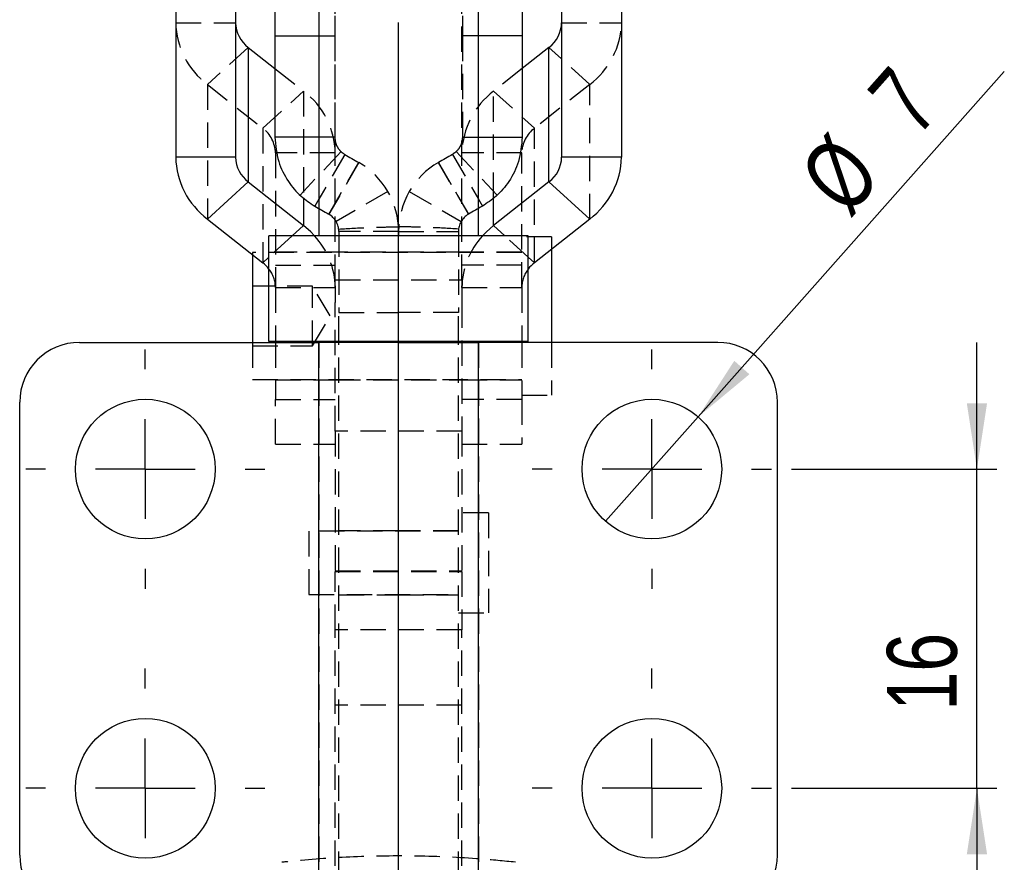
# Model space of a CAD drawing. Extents: x 29 to 415, y 5 to 292.
# Tile 22 of 25: x 264 to 314, y 193 to 235. Entities that reach past the tile are written whole.
import ezdxf

# ---------------------------------------------------------------- set-up
doc = ezdxf.new("R2010")
doc.units = 0
doc.linetypes.add('CENTERX2', pattern=[20.32, 12.7, -2.54, 2.54, -2.54])
doc.linetypes.add('HIDDEN', pattern=[1.905, 1.27, -0.635])
doc.layers.get('0').update_dxf_attribs({"linetype": 'CONTINUOUS'})
doc.styles.add('SLDTEXTSTYLE0', font='TXT', dxfattribs={"width": 0.75})
doc.dimstyles.new('SLDDIMSTYLE4', dxfattribs={"dimtxt": 3.5, "dimasz": 3.302, "dimexe": 0, "dimexo": 0.0625, "dimgap": 0.875, "dimtad": 1, "dimdec": 3, "dimrnd": 1e-09, "dimzin": 12, "dimtxsty": 'SLDTEXTSTYLE0', "dimsah": 1, "dimcen": 0.09, "dimazin": 3, "dimtfac": 1, "dimtdec": 3, "dimtmove": 0, "dimatfit": 3, "dimtolj": 1, "dimtzin": 12})
doc.dimstyles.new('SLDDIMSTYLE5', dxfattribs={"dimtxt": 3.5, "dimasz": 3.302, "dimexe": 0, "dimexo": 0.0625, "dimgap": 0.875, "dimtad": 1, "dimdec": 3, "dimrnd": 1e-09, "dimzin": 12, "dimtxsty": 'SLDTEXTSTYLE0', "dimblk1": 'NONE', "dimsah": 1, "dimcen": 0, "dimazin": 3, "dimtfac": 1, "dimtdec": 3, "dimtmove": 0, "dimatfit": 3, "dimtolj": 1, "dimtzin": 12})

# ---------------------------------------------------------------- blocks, each defined once
blk = doc.blocks.new('_D_7')
at = {"color": 218, "linetype": 'CONTINUOUS'}
for p, q in [((312.401, 212.509), (312.401, 218.859)), ((303.101, 212.509), (313.401, 212.509)), ((312.401, 196.509), (312.401, 212.509)), ((303.101, 196.509), (313.401, 196.509)), ((312.401, 196.509), (312.401, 190.159))]:
    blk.add_line(p, q, dxfattribs=at)
for points in [[(312.401, 212.509), (312.909, 215.811), (311.893, 215.811)], [(312.401, 196.509), (311.893, 193.207), (312.909, 193.207)]]:
    blk.add_solid(points, dxfattribs=at)
at = {"color": 218, "linetype": 'CONTINUOUS', "insert": (307.889, 200.399, -13.508), "char_height": 3.5, "attachment_point": 1, "rotation": 90, "style": 'SLDTEXTSTYLE0'}
blk.add_mtext('16', dxfattribs=at)
blk = doc.blocks.new('_D_9')
at = {"color": 218, "linetype": 'CONTINUOUS'}
for q in [(313.773, 232.442), (293.779, 209.89)]:
    blk.add_line((298.423, 215.128), q, dxfattribs=at)
blk.add_solid([(298.423, 215.128), (300.993, 217.261), (300.233, 217.935)], dxfattribs=at)
at = {"color": 218, "linetype": 'CONTINUOUS', "char_height": 3.5, "attachment_point": 1, "rotation": 48.4396, "style": 'SLDTEXTSTYLE0'}
for s, insert in [('7', (306.773, 231.392, -13.508)), ('%%c', (303.311, 227.406, -13.508))]:
    blk.add_mtext(s, dxfattribs=dict(at, insert=insert))
blk = doc.blocks.new('_NONE')
blk = doc.blocks.new('SW_CENTERMARKSYMBOL_5')
at = {"color": 0, "linetype": 'CONTINUOUS'}
for p, q in [((0, 5), (0, 6)), ((25.4, 5), (25.4, 6)), ((0, 0), (0, 2.5)), ((25.4, 0), (25.4, 2.5)), ((-5, 0), (-6, 0)), ((0, 0), (-2.5, 0)), ((0, 0), (0, -2.5)), ((0, 0), (2.5, 0)), ((5, 0), (6, 0)), ((20.4, 0), (19.4, 0)), ((25.4, 0), (22.9, 0)), ((25.4, 0), (25.4, -2.5)), ((25.4, 0), (27.9, 0)), ((30.4, 0), (31.4, 0)), ((0, -5), (0, -6)), ((25.4, -5), (25.4, -6))]:
    blk.add_line(p, q, dxfattribs=at)
blk = doc.blocks.new('SW_CENTERMARKSYMBOL_6')
at = {"color": 0, "linetype": 'CONTINUOUS'}
for p, q in [((0, 5), (0, 6)), ((0, 0), (0, 2.5)), ((-5, 0), (-6, 0)), ((0, 0), (-2.5, 0)), ((0, 0), (0, -2.5)), ((0, 0), (2.5, 0)), ((5, 0), (6, 0)), ((0, -5), (0, -6))]:
    blk.add_line(p, q, dxfattribs=at)
blk = doc.blocks.new('SW_CENTERMARKSYMBOL_7')
at = {"color": 0, "linetype": 'CONTINUOUS'}
for p, q in [((0, 5), (0, 6)), ((0, 0), (0, 2.5)), ((-5, 0), (-6, 0)), ((0, 0), (-2.5, 0)), ((0, 0), (0, -2.5)), ((0, 0), (2.5, 0)), ((5, 0), (6, 0)), ((0, -5), (0, -6))]:
    blk.add_line(p, q, dxfattribs=at)

msp = doc.modelspace()

# ---------------------------------------------------------------- linework, layer by layer
at = {"color": 218, "linetype": 'CENTERX2'}
msp.add_line((283.40082, 222.19645), (283.40082, 290.69645), dxfattribs=at)
at = {"color": 7, "linetype": 'HIDDEN'}
for p, q in [((280.20082, 265.705836), (280.20082, 234.23211)), ((286.60082, 265.705836), (286.60082, 234.23211)), ((280.22582, 221.990213), (280.22582, 238.849488)), ((286.57582, 221.990213), (286.57582, 238.849488)), ((272.22582, 234.882765), (275.225821, 234.882765)), ((291.57582, 234.882765), (294.57582, 234.882765)), ((279.40082, 234.23211), (280.20082, 234.23211)), ((280.20082, 234.23211), (280.20082, 229.148608)), ((286.60082, 234.23211), (286.60082, 229.148608)), ((287.40082, 234.23211), (286.60082, 234.23211)), ((275.861824, 233.64316), (273.815828, 231.783756)), ((292.985812, 231.783756), (290.939817, 233.64316)), ((277.20082, 232.584976), (278.635812, 231.450931)), ((289.60082, 232.584976), (288.165828, 231.450931)), ((273.815828, 231.783756), (273.815828, 225.04209)), ((273.815828, 231.783756), (276.589817, 229.591523)), ((292.985812, 231.783756), (290.211823, 229.591523)), ((292.985812, 225.04209), (292.985812, 231.783756)), ((276.589817, 229.591523), (278.635812, 231.450931)), ((278.635812, 231.450931), (278.635812, 226.096579)), ((288.165828, 231.450931), (290.211823, 229.591523)), ((288.165828, 226.096579), (288.165828, 231.450931)), ((276.589817, 229.591523), (276.589817, 222.849861)), ((290.211823, 222.849861), (290.211823, 229.591523)), ((280.20082, 229.148608), (279.40082, 229.148608)), ((286.60082, 229.148608), (287.40082, 229.148608)), ((277.22582, 228.351921), (277.22582, 221.610256)), ((280.22582, 228.351921), (277.22582, 228.351921)), ((280.514832, 228.420996), (278.456869, 226.238158)), ((280.70082, 228.282583), (279.40082, 226.030917)), ((286.10082, 228.282583), (287.40082, 226.030917)), ((286.286808, 228.420996), (288.344772, 226.238158)), ((289.57582, 228.351921), (286.57582, 228.351921)), ((289.57582, 221.610256), (289.57582, 228.351921)), ((279.899946, 225.280867), (281.399946, 227.878944)), ((281.40082, 227.878437), (279.90082, 225.28036)), ((281.399946, 227.878944), (281.40082, 227.878437)), ((285.401694, 227.878944), (285.40082, 227.878437)), ((285.40082, 227.878437), (286.90082, 225.28036)), ((286.901694, 225.280867), (285.401694, 227.878944)), ((282.864922, 226.414335), (280.266846, 224.914335)), ((283.936719, 226.414335), (286.534795, 224.914335)), ((279.899946, 225.280867), (279.90082, 225.28036)), ((286.901694, 225.280867), (286.90082, 225.28036)), ((278.071535, 224.196449), (276.90082, 223.132503)), ((283.40082, 224.414338), (280.40082, 224.414338)), ((280.40082, 224.414338), (280.40082, 220.358749)), ((283.40082, 224.414338), (286.40082, 224.414338)), ((283.40082, 224.414338), (283.40082, 224.196449)), ((286.40082, 224.414338), (286.40082, 220.358749)), ((289.90082, 223.132503), (288.730105, 224.196449)), ((291.07582, 224.150297), (289.57582, 224.150297)), ((291.07582, 224.150297), (291.07582, 223.532659)), ((276.07582, 223.356546), (276.07582, 223.256063)), ((289.57582, 223.356546), (276.07582, 223.356546)), ((280.22582, 223.381546), (277.22582, 223.381546)), ((286.57582, 223.381546), (280.22582, 223.381546)), ((289.57582, 223.381546), (286.57582, 223.381546)), ((277.22582, 222.735696), (280.22582, 222.735696)), ((289.57582, 222.735696), (286.57582, 222.735696)), ((280.22582, 221.990213), (286.57582, 221.990213)), ((280.22582, 221.610256), (280.22582, 221.990213)), ((280.22582, 221.686539), (280.22582, 221.610256)), ((286.57582, 221.990213), (286.57582, 221.610256)), ((286.57582, 221.610256), (286.57582, 221.686539)), ((279.07582, 221.681547), (276.07582, 221.681547)), ((277.22582, 221.610256), (280.22582, 221.610256)), ((277.22582, 221.610256), (277.22582, 218.896449)), ((279.07582, 218.681545), (279.07582, 221.681547)), ((279.977111, 220.181548), (279.07582, 221.681547)), ((280.22582, 221.610256), (280.22582, 220.857505)), ((286.57582, 221.610256), (289.57582, 221.610256)), ((286.57582, 221.610256), (286.57582, 220.857505)), ((289.57582, 221.610256), (289.57582, 218.896449)), ((280.22582, 214.408158), (280.22582, 220.857505)), ((286.57582, 220.857505), (286.57582, 214.408158)), ((280.40082, 220.358749), (283.40082, 220.358749)), ((280.40082, 218.896449), (280.40082, 220.358749)), ((286.40082, 220.358749), (283.40082, 220.358749)), ((286.40082, 218.896449), (286.40082, 220.358749)), ((279.07582, 218.681545), (279.977111, 220.181548)), ((276.07582, 218.858749), (276.07582, 217.006546)), ((277.22582, 218.858749), (277.22582, 215.994033)), ((279.40082, 218.858749), (279.40082, 190.15875)), ((280.40082, 190.15875), (280.40082, 218.858749)), ((286.40082, 190.15875), (286.40082, 218.858749)), ((287.40082, 218.858749), (287.40082, 190.15875)), ((289.57582, 218.858749), (289.57582, 215.994033)), ((291.07582, 218.858749), (291.07582, 216.212797)), ((276.07582, 218.681545), (279.07582, 218.681545)), ((276.07582, 217.006546), (289.57582, 217.006546)), ((277.22582, 216.981546), (280.22582, 216.981546)), ((280.22582, 216.981546), (286.57582, 216.981546)), ((286.57582, 216.981546), (289.57582, 216.981546)), ((277.22582, 215.994033), (280.22582, 215.994033)), ((277.22582, 213.75884), (277.22582, 215.994033)), ((289.57582, 215.994033), (286.57582, 215.994033)), ((289.57582, 216.212797), (291.07582, 216.212797)), ((289.57582, 215.994033), (289.57582, 213.75884)), ((286.57582, 214.408158), (280.22582, 214.408158)), ((280.22582, 214.408158), (280.22582, 207.38273)), ((286.57582, 214.408158), (286.57582, 207.38273)), ((277.22582, 213.75884), (280.22582, 213.75884)), ((286.57582, 213.75884), (289.57582, 213.75884)), ((287.90082, 210.311639), (286.40082, 210.311639)), ((287.90082, 210.311639), (287.90082, 205.311638)), ((278.90082, 209.399138), (278.90082, 206.224138)), ((286.40082, 209.399138), (278.90082, 209.399138)), ((283.40082, 209.411638), (280.40082, 209.411638)), ((286.40082, 209.411638), (283.40082, 209.411638)), ((280.22582, 207.413883), (286.57582, 207.413883)), ((280.22582, 207.38273), (286.57582, 207.38273)), ((280.22582, 204.457796), (280.22582, 207.38273)), ((286.57582, 207.38273), (286.57582, 204.457796)), ((278.90082, 206.224138), (286.40082, 206.224138)), ((280.40082, 206.211638), (283.40082, 206.211638)), ((283.40082, 206.211638), (286.40082, 206.211638)), ((286.40082, 205.311638), (287.90082, 205.311638)), ((286.57582, 204.457796), (280.22582, 204.457796)), ((280.22582, 192.615032), (280.22582, 204.457796)), ((286.57582, 192.615032), (286.57582, 204.457796)), ((286.57582, 200.668158), (280.22582, 200.668158))]:
    msp.add_line(p, q, dxfattribs=at)
at = {"color": 7, "linetype": 'CONTINUOUS'}
for p, q in [((272.22582, 246.582732), (272.22582, 228.1411)), ((275.225821, 246.582732), (275.225821, 228.1411)), ((291.57582, 246.582732), (291.57582, 228.1411)), ((294.57582, 246.582732), (294.57582, 228.1411)), ((277.20082, 244.311918), (277.20082, 234.23211)), ((279.40082, 244.196449), (279.40082, 224.196449)), ((287.40082, 224.196449), (287.40082, 244.196449)), ((289.60082, 244.311918), (289.60082, 234.23211)), ((277.20082, 234.23211), (277.20082, 229.148608)), ((289.60082, 234.23211), (289.60082, 229.148608)), ((275.861824, 233.64316), (275.861824, 226.901495)), ((275.861824, 233.64316), (277.20082, 232.584976)), ((290.939817, 233.64316), (289.60082, 232.584976)), ((290.939817, 226.901495), (290.939817, 233.64316)), ((279.40082, 229.148608), (277.20082, 229.148608)), ((287.40082, 229.148608), (289.60082, 229.148608)), ((275.225821, 228.1411), (272.22582, 228.1411)), ((294.57582, 228.1411), (291.57582, 228.1411)), ((273.815828, 225.04209), (275.861824, 226.901495)), ((275.861824, 226.901495), (278.635812, 224.709265)), ((290.939817, 226.901495), (288.165828, 224.709265)), ((290.939817, 226.901495), (292.985812, 225.04209)), ((279.40082, 226.030917), (279.20082, 225.684506)), ((287.40082, 226.030917), (287.60082, 225.684506)), ((273.815828, 225.04209), (276.589817, 222.849861)), ((292.985812, 225.04209), (290.211823, 222.849861)), ((276.90082, 218.896449), (276.90082, 224.196449)), ((283.40082, 224.196449), (276.90082, 224.196449)), ((283.40082, 218.896449), (283.40082, 224.196449)), ((289.90082, 224.196449), (283.40082, 224.196449)), ((289.90082, 218.896449), (289.90082, 224.196449)), ((276.07582, 223.256063), (276.07582, 218.858749)), ((291.07582, 223.532659), (291.07582, 218.858749)), ((267.400819, 218.858749), (279.40082, 218.858749)), ((283.40082, 218.896449), (276.90082, 218.896449)), ((277.22582, 218.896449), (277.22582, 218.858749)), ((279.40082, 190.15875), (279.40082, 218.858749)), ((283.40082, 218.858749), (279.40082, 218.858749)), ((280.40082, 218.858749), (280.40082, 218.896449)), ((289.90082, 218.896449), (283.40082, 218.896449)), ((283.40082, 218.896449), (283.40082, 218.858749)), ((283.40082, 218.858749), (287.40082, 218.858749)), ((283.40082, 190.15875), (283.40082, 218.858749)), ((286.40082, 218.858749), (286.40082, 218.896449)), ((287.40082, 190.15875), (287.40082, 218.858749)), ((299.400821, 218.858749), (287.40082, 218.858749)), ((289.57582, 218.896449), (289.57582, 218.858749)), ((264.400821, 193.15875), (264.400821, 215.858751)), ((302.40082, 193.15875), (302.40082, 215.858751))]:
    msp.add_line(p, q, dxfattribs=at)
at = {"color": 8, "linetype": 'CONTINUOUS'}
for p, q in [((277.20082, 234.23211), (279.40082, 234.23211)), ((289.60082, 234.23211), (287.40082, 234.23211)), ((278.635812, 226.096579), (278.635812, 224.709265)), ((288.165828, 224.709265), (288.165828, 226.096579)), ((278.635812, 224.709265), (278.071535, 224.196449)), ((288.730105, 224.196449), (288.165828, 224.709265)), ((276.90082, 223.132503), (276.589817, 222.849861)), ((290.211823, 222.849861), (289.90082, 223.132503))]:
    msp.add_line(p, q, dxfattribs=at)
at = {"color": 7, "linetype": 'HIDDEN', "flags": 128}
for points in [[(280.70082, 228.282583), (280.788114, 228.232183), (280.875447, 228.181761), (280.962813, 228.131321), (281.050206, 228.080866), (281.137622, 228.030395), (281.225054, 227.979918), (281.312498, 227.929433), (281.399946, 227.878944)], [(286.10082, 228.282583), (286.013526, 228.232183), (285.926193, 228.181761), (285.838828, 228.131321), (285.751434, 228.080866), (285.664018, 228.030395), (285.576586, 227.979918), (285.489143, 227.929433), (285.401694, 227.878944)], [(279.40082, 225.569036), (279.462813, 225.533244), (279.550206, 225.482789), (279.637622, 225.432318), (279.725054, 225.381841), (279.812498, 225.331355), (279.899946, 225.280867)], [(287.40082, 225.569036), (287.338827, 225.533244), (287.251434, 225.482789), (287.164018, 225.432318), (287.076586, 225.381841), (286.989143, 225.331355), (286.901694, 225.280867)]]:
    msp.add_lwpolyline(points, dxfattribs=at)
at = {"color": 7, "linetype": 'CONTINUOUS', "flags": 128}
for points in [[(279.20082, 225.684506), (279.288114, 225.634106), (279.375447, 225.583684), (279.40082, 225.569036)], [(287.60082, 225.684506), (287.513526, 225.634106), (287.426193, 225.583684), (287.40082, 225.569036)], [(279.186552, 224.196449), (278.992203, 224.397187), (278.635812, 224.709265)], [(288.165828, 224.709265), (287.809438, 224.397187), (287.615088, 224.196449)]]:
    msp.add_lwpolyline(points, dxfattribs=at)
at = {"color": 7, "linetype": 'CONTINUOUS'}
for centre in [(270.70082, 212.50875), (296.10082, 212.50875), (270.70082, 196.50875), (296.10082, 196.50875)]:
    msp.add_circle(centre, 3.5, dxfattribs=at)
at = {"color": 7, "linetype": 'HIDDEN'}
for centre, radius, start, end in [((276.198897, 234.963833), 3.973903, 181.1689222, 233.1530507), ((290.602744, 234.963833), 3.973903, 306.8469493, 358.8310778), ((276.252729, 228.270846), 3.973918, 1.1690283, 53.1529513), ((290.548911, 228.270846), 3.973918, 126.8470487, 178.8309717), ((275.63659, 228.319493), 1.58956, 1.1689807, 53.1530624), ((291.16505, 228.319493), 1.58956, 126.8469376, 178.8310193), ((279.40082, 224.414336), 4, 0, 60), ((287.40082, 224.414336), 4, 120, 180), ((279.40082, 224.414336), 1, 0, 60), ((287.40082, 224.414336), 1, 120, 180), ((276.343396, 221.552008), 3.882861, 0.8595477, 42.9261349), ((290.415514, 221.569179), 3.839914, 136.8272465, 179.3870708), ((275.705029, 221.596719), 1.520851, 0.510013, 38.1622356), ((291.096611, 221.596719), 1.520851, 141.8377644, 179.489987)]:
    msp.add_arc(centre, radius, start, end, dxfattribs=at)
at = {"color": 7, "linetype": 'CONTINUOUS'}
for centre, radius, start, end in [((276.815053, 234.915192), 1.589563, 181.1688932, 233.1530101), ((289.986587, 234.915192), 1.589563, 306.8469899, 358.8311068), ((276.198911, 228.222175), 3.973918, 181.1690239, 233.1529489), ((276.815062, 228.173531), 1.589573, 181.1690614, 233.1528419), ((289.986578, 228.173531), 1.589573, 306.8471581, 358.8309386), ((290.602729, 228.222175), 3.973918, 306.8470511, 358.8309761), ((275.483585, 221.44116), 1.791142, 37.6978207, 51.8579825), ((291.318055, 221.44116), 1.791142, 128.1420175, 142.3021793), ((267.40082, 215.85875), 3, 90, 180), ((299.40082, 215.85875), 3, 0, 90), ((267.40082, 193.15875), 3, 180, 270), ((299.40082, 193.15875), 3, 270, 0)]:
    msp.add_arc(centre, radius, start, end, dxfattribs=at)
for points in [[(277.20082, 229.148608), (277.237706, 228.734448), (277.307569, 227.950028), (277.816223, 226.941952), (278.451779, 226.181267), (278.963371, 225.841981), (279.20082, 225.684506)], [(289.60082, 229.148608), (289.563934, 228.734448), (289.494071, 227.950028), (288.985417, 226.941952), (288.349861, 226.181267), (287.838269, 225.841981), (287.60082, 225.684506)]]:
    msp.add_open_spline(points, degree=3, knots=[0, 0, 0, 0, 0.297193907, 0.562884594, 0.797117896, 1, 1, 1, 1], dxfattribs=at)
at = {"color": 7, "linetype": 'HIDDEN'}
for points, knots in [([(280.20082, 229.148608), (280.209752, 229.045654), (280.22645, 228.853195), (280.352477, 228.600382), (280.510338, 228.409414), (280.641163, 228.322305), (280.70082, 228.282583)], [0, 0, 0, 0, 0.309149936, 0.577913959, 0.807525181, 1, 1, 1, 1]), ([(286.60082, 229.148608), (286.591888, 229.045654), (286.57519, 228.853195), (286.449163, 228.600382), (286.291303, 228.409414), (286.160478, 228.322305), (286.10082, 228.282583)], [0, 0, 0, 0, 0.309149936, 0.577913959, 0.807525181, 1, 1, 1, 1]), ([(280.393445, 224.535563), (280.395903, 224.535763), (280.895876, 224.576451), (281.648025, 224.610296), (282.645949, 224.64096), (283.145042, 224.651735), (283.393354, 224.657097)], [0, 0, 0, 0, 0.002464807, 0.501266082, 0.751867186, 1, 1, 1, 1]), ([(286.408196, 224.535563), (286.405737, 224.535763), (285.905765, 224.576451), (285.153615, 224.610296), (284.155691, 224.64096), (283.656598, 224.651735), (283.408287, 224.657097)], [0, 0, 0, 0, 0.002464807, 0.501266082, 0.751867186, 1, 1, 1, 1]), ([(289.260487, 192.804677), (288.67367, 192.861993), (287.031079, 193.022429), (284.32117, 193.140064), (281.194168, 193.101528), (278.934598, 192.946337), (277.737596, 192.820977), (277.540034, 192.800287)], [0, 0, 0, 0, 0.150652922, 0.421700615, 0.69244567, 0.949239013, 1, 1, 1, 1])]:
    msp.add_open_spline(points, degree=3, knots=knots, dxfattribs=at)

# ---------------------------------------------------------------- block references
at = {"color": 218, "linetype": 'CONTINUOUS'}
for name, p in [('SW_CENTERMARKSYMBOL_5', (270.70082, 212.50875)), ('SW_CENTERMARKSYMBOL_7', (270.70082, 196.50875)), ('SW_CENTERMARKSYMBOL_6', (296.10082, 196.50875))]:
    msp.add_blockref(name, p, dxfattribs=at)

# ---------------------------------------------------------------- dimensions: what is measured, and where the dimension line sits
dim = msp.add_diameter_dim_2p(p1=(293.778888, 209.889851), p2=(298.422753, 215.127648), dimstyle='SLDDIMSTYLE5', dxfattribs=at)
dim.commit()
dim.dimension.update_dxf_attribs({"geometry": '_D_9', "text_midpoint": (310.341406, 228.570651), "dimtype": 163})
dim = msp.add_linear_dim(base=(312.40082, 212.50875), p1=(302.10082, 196.50875), p2=(302.10082, 212.50875), angle=90, dimstyle='SLDDIMSTYLE4', dxfattribs=at)
dim.commit()
dim.dimension.update_dxf_attribs({"geometry": '_D_7', "text_midpoint": (312.40082, 204.407412), "dimtype": 160})

doc.saveas('drawing.dxf')
